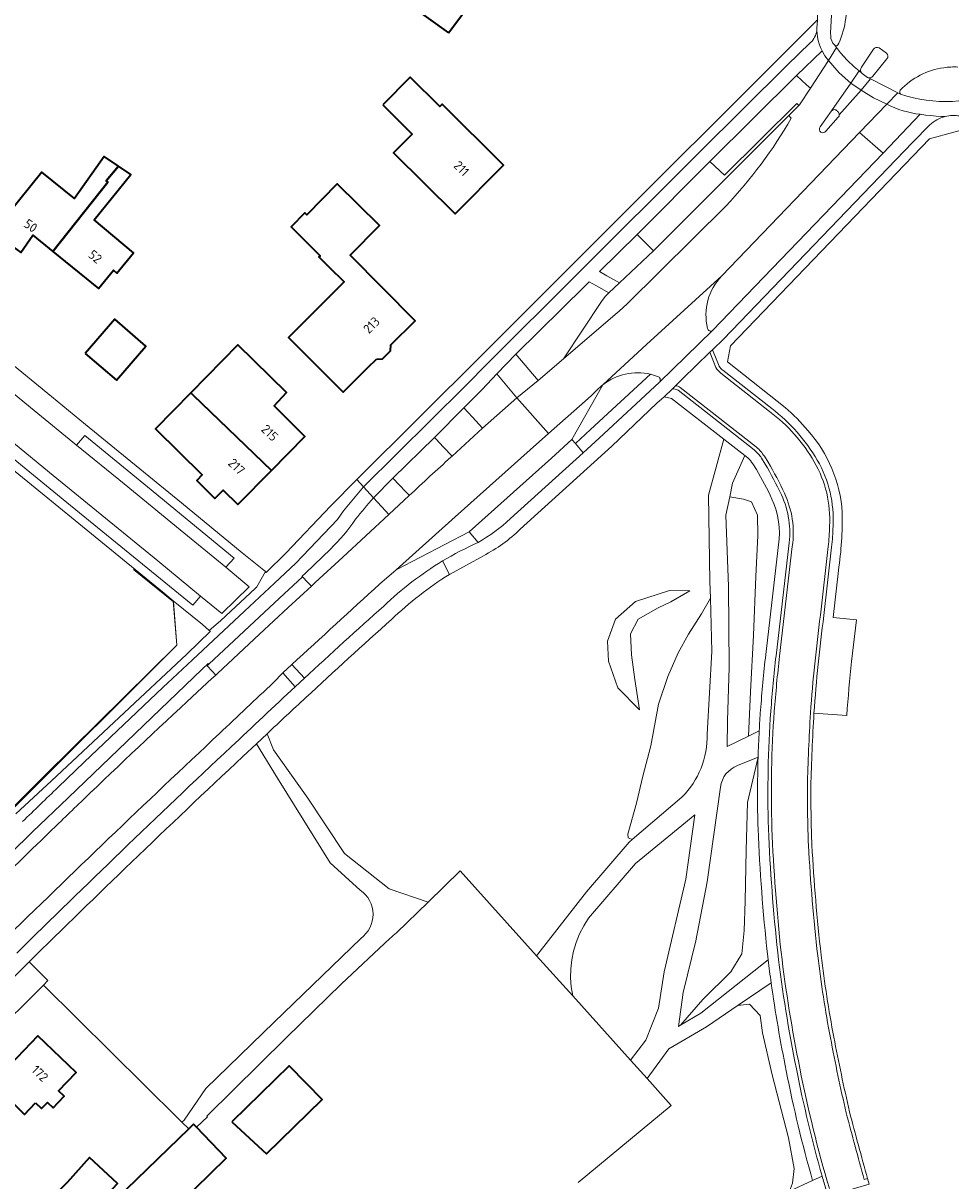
# Model space of a CAD drawing. Extents: x 152761 to 155748, y 459947 to 462743.
# Tile 39 of 256: x 153562 to 153697, y 461710 to 461878. Entities that reach past the tile are written whole.
import ezdxf
from ezdxf.enums import TextEntityAlignment as Align

# ---------------------------------------------------------------- set-up
doc = ezdxf.new("R2010")
doc.units = 0
doc.header["$LTSCALE"] = 0.75
for name, color, linetype, lineweight in [('B-RO-GR-BOS_LOOF-GV', 251, 'CONTINUOUS', 13), ('B-RO-GR-GROENVOORZIENING-GV', 251, 'CONTINUOUS', 18), ('B-RO-IE-TERREINAFSCHEIDING_KUNSTMATIG_HEKWERK-G', 251, 'IE-TERREINAFSCHEIDING-KUNSTMATIG', 18), ('B-RO-OG-BEBOUWING-GV', 6, 'CONTINUOUS', 35), ('B-RO-OG-BEBOUWING-T18', 1, 'CONTINUOUS', 18), ('B-RO-OG-TERREIN_CULTUURSCHEIDING-GV', 251, 'CONTINUOUS', 18), ('B-RO-VH-VERHARDING_ASFALT-GV', 251, 'CONTINUOUS', 18), ('B-RO-VH-VERHARDING_BETON-GV', 251, 'CONTINUOUS', 18), ('B-RO-VH-VERHARDING_BETONSTRAATSTEEN-GV', 251, 'CONTINUOUS', 18), ('B-RO-VH-VERHARDING_FUNDERING_ZAND-GV', 251, 'CONTINUOUS', 18), ('B-RO-VH-VERHARDING_STRAATBAKSTEEN-GV', 251, 'CONTINUOUS', 18), ('B-RO-VH-VERHARDING_TEGEL-GV', 251, 'CONTINUOUS', 18)]:
    doc.layers.add(name, color=color, linetype=linetype, lineweight=lineweight)
doc.styles.add('NLCS-ISO-M200-T18', font='NLCS-ISO.ttf', dxfattribs={"height": 0.36})
doc.linetypes.add('IE-TERREINAFSCHEIDING-KUNSTMATIG', pattern='A,4,[82,NLCS.SHX,S=0.75,R=90,X=0,Y=0],4,-2', length=10)

msp = doc.modelspace()

# ---------------------------------------------------------------- linework, layer by layer
at = {"layer": 'B-RO-GR-BOS_LOOF-GV', "flags": 128}
for points in [[(153597.698, 461774.756), (153598.642, 461772.403), (153603.623, 461765.437), (153608.912, 461757.422), (153615.396, 461752.285), (153621.005, 461750.369), (153625.644, 461754.899), (153636.712, 461742.587), (153636.897, 461742.823), (153643.943, 461751.829), (153650.092, 461759.041), (153650.547, 461759.429), (153650.453, 461759.464), (153649.954, 461759.649), (153649.907, 461760.19), (153651.193, 461764.712), (153652.1, 461768.61), (153653.262, 461773.013), (153654.38, 461779.033), (153655.697, 461783.04), (153657.223, 461786.452), (153658.713, 461789.161), (153660.584, 461792.138), (153661.87, 461794.401), (153661.799, 461796.785), (153661.597, 461809.324), (153663.828, 461817.405), (153656.264, 461823.317), (153655.167, 461823.554), (153654.115, 461822.639), (153647.588, 461816.41), (153634.358, 461804.383)], [(153667.268, 461814.715), (153666.843, 461815.048), (153665.088, 461811.05), (153664.673, 461809.089)], [(153668.522, 461813.036), (153667.993, 461813.868)], [(153664.673, 461809.089), (153666.652, 461808.736), (153667.838, 461808.329), (153668.701, 461806.429), (153668.726, 461803.484), (153668.43, 461797.511), (153668.126, 461789.044), (153667.657, 461780.823), (153667.376, 461774.409), (153668.935, 461775.175)], [(153669.882, 461786.212), (153671.738, 461802.122)], [(153629.011, 461800.542), (153624.111, 461797.839)], [(153661.87, 461794.401), (153660.584, 461792.138), (153658.713, 461789.161), (153657.223, 461786.452), (153655.697, 461783.04), (153654.38, 461779.033), (153653.262, 461773.013), (153652.1, 461768.61), (153651.193, 461764.712), (153649.907, 461760.19), (153649.954, 461759.649), (153650.453, 461759.464), (153650.547, 461759.429), (153657.759, 461765.582)], [(153661.402, 461774.699), (153662.101, 461786.683), (153661.87, 461794.401)], [(153611.187, 461752.095), (153606.809, 461756.043), (153599.193, 461768.309), (153596.159, 461773.313), (153594.171, 461771.444)], [(153663.319, 461767.025), (153661.419, 461753.315), (153659.765, 461744.737), (153657.922, 461737.291), (153657.26, 461732.358), (153657.546, 461732.525), (153660.78, 461736.25), (153664.806, 461740.267), (153666.409, 461742.868), (153666.758, 461746.229), (153666.923, 461750.498), (153667.051, 461757.874), (153667.241, 461764.8), (153668.774, 461771.336), (153665.777, 461770.152)], [(153668.774, 461771.336), (153667.241, 461764.8), (153667.051, 461757.874), (153666.923, 461750.498), (153666.758, 461746.229), (153666.409, 461742.868), (153664.806, 461740.267), (153660.78, 461736.25), (153657.546, 461732.525), (153660.498, 461734.253), (153669.549, 461741.445), (153670.231, 461741.987), (153670.123, 461742.873)], [(153585.38, 461718.477), (153585.696, 461718.798), (153588.819, 461723.367), (153598.725, 461732.975), (153611.248, 461745.113)], [(153563.254, 461741.712), (153565.963, 461738.99), (153565.323, 461738.353), (153584.822, 461719.029), (153585.38, 461718.477)], [(153670.666, 461738.685), (153665.893, 461735.418)], [(153673.739, 461709.649), (153673.975, 461711.776), (153673.176, 461716.225), (153670.797, 461725.326), (153669.396, 461731.403), (153669.092, 461733.946), (153667.54, 461735.573), (153666.223, 461735.419), (153665.893, 461735.418), (153661.304, 461732.278), (153655.853, 461729.094), (153652.707, 461724.795), (153656.202, 461720.908), (153642.745, 461709.737)], [(153665.893, 461735.418), (153666.223, 461735.419), (153667.54, 461735.573), (153669.092, 461733.946), (153669.396, 461731.403), (153670.797, 461725.326), (153673.176, 461716.225), (153673.975, 461711.776), (153673.739, 461709.649), (153673.323, 461708.477), (153676.668, 461710.028)]]:
    msp.add_lwpolyline(points, dxfattribs=at)
at = {"layer": 'B-RO-GR-BOS_LOOF-GV'}
for points in [[(153667.993, 461813.868, 0.0699482), (153667.268, 461814.715)], [(153670.782, 461808.741, 0.0251619), (153668.522, 461813.036)], [(153671.738, 461802.122, 0.1465671), (153670.782, 461808.741)], [(153634.358, 461804.383, -0.0722884), (153629.011, 461800.542)], [(153624.111, 461797.839, 0.0530074), (153615.725, 461791.3)], [(153615.725, 461791.3, 0.0056877), (153603.301, 461779.983)], [(153669.119, 461778.143, -0.0070595), (153669.882, 461786.212)], [(153603.301, 461779.983, 0.0009222), (153597.698, 461774.756)], [(153668.935, 461775.175, -0.0046989), (153669.119, 461778.143)], [(153657.759, 461765.582, 0.2051976), (153661.402, 461774.699)], [(153594.171, 461771.444, 0.0030629), (153578.097, 461756.162)], [(153665.777, 461770.152, 0.2705462), (153663.319, 461767.025)], [(153668.771, 461760.954, -0.0151223), (153668.774, 461771.336)], [(153670.123, 461742.873, -0.0165943), (153668.771, 461760.954)], [(153578.097, 461756.162, 0.0028334), (153563.254, 461741.712)], [(153611.248, 461745.113, 0.5206248), (153611.187, 461752.095)], [(153672.849, 461725.918, -0.0151171), (153670.666, 461738.685)], [(153676.668, 461710.028, -0.0211941), (153672.849, 461725.918)]]:
    msp.add_lwpolyline(points, format="xyb", dxfattribs=at)
at = {"layer": 'B-RO-GR-BOS_LOOF-GV', "flags": 128}
for points in [[(153664.673, 461809.089), (153664.102, 461806.391), (153664.499, 461796.071), (153664.588, 461784.379), (153664.346, 461776.602), (153664.304, 461772.898), (153667.376, 461774.409), (153667.657, 461780.823), (153668.126, 461789.044), (153668.43, 461797.511), (153668.726, 461803.484), (153668.701, 461806.429), (153667.838, 461808.329), (153666.652, 461808.736)], [(153654.333, 461792.977), (153651.425, 461791.352), (153650.284, 461789.242), (153650.471, 461786.159), (153650.912, 461782.625), (153651.613, 461778.194), (153648.468, 461781.418), (153647.108, 461785.251), (153646.978, 461788.184), (153648.126, 461791.335), (153651.023, 461793.909), (153655.933, 461795.513), (153658.891, 461795.443), (153656.134, 461793.841)], [(153654.333, 461792.977), (153656.134, 461793.841), (153658.891, 461795.443), (153655.933, 461795.513), (153651.023, 461793.909), (153648.126, 461791.335), (153646.978, 461788.184), (153647.108, 461785.251), (153648.468, 461781.418), (153651.613, 461778.194), (153650.912, 461782.625), (153650.471, 461786.159), (153650.284, 461789.242), (153651.425, 461791.352)], [(153641.941, 461736.772), (153650.295, 461727.479), (153652.508, 461730.34), (153654.374, 461735.005), (153655.168, 461740.261), (153658.313, 461753.692), (153659.642, 461763.019), (153651.046, 461755.932), (153644.228, 461748.022), (153643.532, 461746.912), (153642.939, 461745.743), (153642.453, 461744.526), (153642.077, 461743.271), (153641.816, 461741.987), (153641.671, 461740.684), (153641.644, 461739.374), (153641.734, 461738.067)], [(153554.785, 461733.314), (153557.544, 461730.584), (153565.323, 461738.353), (153565.963, 461738.99), (153563.254, 461741.712), (153563.003, 461741.465)]]:
    msp.add_lwpolyline(points, close=True, dxfattribs=at)
at = {"layer": 'B-RO-GR-GROENVOORZIENING-GV', "flags": 128}
for points in [[(153656.33, 461824.685), (153655.167, 461823.554), (153656.264, 461823.317), (153663.828, 461817.405), (153666.843, 461815.048), (153667.268, 461814.715)], [(153668.224, 461815.872), (153657.188, 461824.499)], [(153667.993, 461813.868), (153668.522, 461813.036)], [(153669.801, 461813.821), (153669.258, 461814.674)], [(153671.738, 461802.122), (153669.882, 461786.212)], [(153671.372, 461786.044), (153673.227, 461801.948)], [(153670.123, 461742.873), (153670.231, 461741.987)], [(153676.668, 461710.028), (153678.046, 461710.668)]]:
    msp.add_lwpolyline(points, dxfattribs=at)
at = {"layer": 'B-RO-GR-GROENVOORZIENING-GV'}
for points in [[(153657.188, 461824.499, 0.1934766), (153656.33, 461824.685)], [(153669.258, 461814.674, 0.0726494), (153668.224, 461815.872)], [(153667.268, 461814.715, -0.0699482), (153667.993, 461813.868)], [(153672.142, 461809.372, 0.0253565), (153669.801, 461813.821)], [(153668.522, 461813.036, -0.0251619), (153670.782, 461808.741)], [(153670.782, 461808.741, -0.1465671), (153671.738, 461802.122)], [(153673.227, 461801.948, 0.1461366), (153672.142, 461809.372)], [(153669.882, 461786.212, 0.0070595), (153669.119, 461778.143)], [(153670.614, 461778.03, -0.0069726), (153671.372, 461786.044)], [(153669.119, 461778.143, 0.0046989), (153668.935, 461775.175)], [(153670.27, 461761.007, -0.0251429), (153670.614, 461778.03)], [(153668.935, 461775.175, 0.0054715), (153668.774, 461771.336)], [(153668.774, 461771.336, 0.0151223), (153668.771, 461760.954)], [(153668.771, 461760.954, 0.0165943), (153670.123, 461742.873)], [(153671.614, 461743.043, -0.0165875), (153670.27, 461761.007)], [(153670.231, 461741.987, 0.0039483), (153670.666, 461738.685)], [(153674.32, 461726.211, -0.0201935), (153671.614, 461743.043)], [(153670.666, 461738.685, 0.0151171), (153672.849, 461725.918)], [(153672.849, 461725.918, 0.0211941), (153676.668, 461710.028)], [(153678.046, 461710.668, -0.0208356), (153674.32, 461726.211)]]:
    msp.add_lwpolyline(points, format="xyb", dxfattribs=at)
at = {"layer": 'B-RO-IE-TERREINAFSCHEIDING_KUNSTMATIG_HEKWERK-G', "flags": 128}
msp.add_lwpolyline([(153504.209, 461707.506), (153530.098, 461733.334), (153550.684, 461753.676), (153561.002, 461763.975), (153584.623, 461787.59), (153584.139, 461793.844), (153578.362, 461798.561)], dxfattribs=at)
at = {"layer": 'B-RO-OG-BEBOUWING-GV', "flags": 128}
for points in [[(153623.942, 461876.291), (153630.281, 461884.735), (153624.458, 461888.885), (153618.159, 461880.427)], [(153614.441, 461865.865), (153618.705, 461861.622), (153616.009, 461858.912), (153624.92, 461850.047), (153631.943, 461857.107), (153623.051, 461865.951), (153622.714, 461865.614), (153618.43, 461869.876)], [(153566.691, 461844.592), (153574.663, 461854.639), (153574.4, 461854.85), (153576.173, 461856.986), (153574.141, 461858.354), (153569.835, 461852.27), (153565.11, 461856.098), (153560.109, 461849.925), (153560.441, 461849.656), (153558.271, 461847.164), (153562.038, 461844.443), (153563.776, 461846.954)], [(153576.173, 461856.986), (153574.4, 461854.85), (153574.663, 461854.639), (153566.691, 461844.592), (153573.307, 461839.231), (153575.46, 461841.889), (153575.966, 461841.48), (153578.358, 461844.433), (153572.691, 461849.184), (153577.981, 461855.769)], [(153613.55, 461829.028), (153614.407, 461829.06), (153615.577, 461830.195), (153615.612, 461831.079), (153619.135, 461834.583), (153609.745, 461844.064), (153613.964, 461848.362), (153607.83, 461854.39), (153603.478, 461849.931), (153603.154, 461850.201), (153601.18, 461848.175), (153605.396, 461843.958), (153605.206, 461843.823), (153606.702, 461842.361), (153608.855, 461840.196), (153604.33, 461835.696), (153600.784, 461832.17), (153608.702, 461824.207), (153612.248, 461827.733)], [(153571.383, 461829.84), (153575.914, 461825.95), (153580.174, 461830.915), (153575.642, 461834.803)], [(153598.338, 461812.885), (153603.185, 461817.822), (153598.726, 461822.245), (153600.509, 461824.164), (153593.456, 461831.084), (153586.667, 461824.143), (153587.009, 461823.808)], [(153598.338, 461812.885), (153587.009, 461823.808), (153586.667, 461824.143), (153581.535, 461818.897), (153588.315, 461812.238), (153587.513, 461811.421), (153590.142, 461808.84), (153591.336, 461810.056), (153593.487, 461807.944)], [(153564.163, 461721.301), (153565.06, 461720.444), (153565.909, 461721.333), (153566.719, 461720.559), (153568.334, 461722.251), (153567.53, 461723.017), (153570.07, 461725.679), (153564.506, 461730.988), (153559.447, 461725.687), (153560.507, 461724.675), (153559.073, 461723.173), (153562.584, 461719.609)], [(153592.59, 461718.527), (153595.79, 461715.569), (153597.601, 461713.896), (153605.659, 461721.745), (153603.387, 461724.077), (153600.904, 461726.626)], [(153577.102, 461696.886), (153583.312, 461690.497), (153587.476, 461694.534), (153587.681, 461694.733), (153580.467, 461702.23), (153591.8, 461713.294), (153587.477, 461717.748), (153587.052, 461718.186), (153586.354, 461717.511), (153571.258, 461702.9), (153572.077, 461702.057), (153572.525, 461702.492), (153577.568, 461697.339)], [(153568.767, 461709.768), (153567.507, 461708.507), (153569.523, 461706.417), (153571.496, 461704.714), (153576.038, 461709.605), (153571.984, 461713.389)]]:
    msp.add_lwpolyline(points, close=True, dxfattribs=at)
at = {"layer": 'B-RO-OG-TERREIN_CULTUURSCHEIDING-GV', "flags": 128}
for points in [[(153680.266, 461895.863), (153679.92, 461889.018), (153679.585, 461882.404), (153679.279, 461876.251), (153679.285, 461875.854)], [(153679.837, 461874.525), (153679.87, 461874.492)], [(153680.339, 461874.553), (153680.468, 461874.787)], [(153662.195, 461833.166), (153686.86, 461858.851), (153683.451, 461861.841), (153663.513, 461841.075)], [(153646.311, 461825.296), (153641.798, 461817.38), (153642.33, 461816.798), (153644.518, 461818.803), (153653.181, 461826.821)], [(153624.305, 461814.802), (153624.469, 461814.954), (153623.241, 461816.284), (153623.017, 461816.527), (153622.911, 461816.632), (153621.92, 461817.667), (153615.919, 461811.751)], [(153615.919, 461811.751), (153617.776, 461809.786), (153618.2, 461809.352), (153618.291, 461809.259)], [(153615.327, 461806.5), (153614.832, 461807.044), (153613.092, 461808.936)], [(153606.865, 461801.51), (153603.294, 461798.042), (153602.746, 461797.534), (153602.807, 461797.471), (153603.585, 461796.674), (153604.11, 461796.135), (153604.674, 461796.663), (153608.675, 461800.324), (153615.327, 461806.5)], [(153628.232, 461802.456), (153626.93, 461804.002), (153616.365, 461798.486), (153613.994, 461796.417)], [(153566.499, 461767.949), (153586.094, 461786.281), (153589.5, 461789.589), (153589.332, 461789.73), (153588.34, 461790.56), (153584.125, 461794.014), (153584.623, 461787.59), (153565.642, 461768.819), (153545.088, 461748.22), (153527.58, 461730.832), (153499.207, 461702.54), (153499.331, 461702.401)], [(153586.111, 461779.407), (153589.726, 461782.763), (153590.259, 461783.244), (153589.775, 461783.835), (153589.019, 461784.591), (153589.28, 461784.835), (153589.19, 461784.93), (153588.307, 461784.108), (153568.917, 461765.49), (153563.747, 461760.526)], [(153601.787, 461781.562), (153599.961, 461783.569), (153598.634, 461782.165)], [(153601.275, 461784.787), (153603.104, 461782.789)], [(153561.355, 461763.136), (153566.499, 461767.949)]]:
    msp.add_lwpolyline(points, dxfattribs=at)
at = {"layer": 'B-RO-OG-TERREIN_CULTUURSCHEIDING-GV'}
for points in [[(153680.468, 461874.787, 0.1390376), (153681.453, 461882.116)], [(153679.285, 461875.854, 0.2046718), (153679.837, 461874.525)], [(153679.87, 461874.492, 0.4329992), (153680.339, 461874.553)], [(153695.644, 461871.232, 0.1695965), (153689.357, 461867.986)], [(153697.682, 461871.326, 0.0480746), (153695.644, 461871.232)], [(153689.357, 461867.986, 0.3496045), (153689.404, 461867.394)], [(153689.404, 461867.394, 0.1879224), (153704.256, 461868.083)], [(153663.513, 461841.075, 0.2531544), (153661.451, 461833.467)], [(153661.451, 461833.467, 0.5680197), (153662.195, 461833.166)], [(153653.181, 461826.821, 0.2283755), (153646.311, 461825.296)], [(153618.291, 461809.259, -0.0061438), (153624.305, 461814.802)], [(153613.092, 461808.936, 0.015585), (153610.516, 461805.811)], [(153610.516, 461805.811, -0.0480461), (153606.865, 461801.51)], [(153623.083, 461799.782, -0.0241303), (153628.232, 461802.456)], [(153614.591, 461793.255, -0.0524006), (153623.083, 461799.782)], [(153613.994, 461796.417, 0.0004527), (153601.275, 461784.787)], [(153603.104, 461782.789, -0.0048741), (153614.591, 461793.255)], [(153598.634, 461782.165, 0.003756), (153590.834, 461774.794)], [(153592.48, 461772.833, -0.0032125), (153601.787, 461781.562)], [(153570.12, 461764.269, -0.0041436), (153586.111, 461779.407)], [(153590.834, 461774.794, 0.0028738), (153574.76, 461759.554)], [(153576.577, 461757.708, -0.0031597), (153592.48, 461772.833)], [(153564.996, 461759.31, -0.0012906), (153570.12, 461764.269)], [(153563.747, 461760.526, 0.0031189), (153543.394, 461740.483)], [(153544.621, 461739.219, -0.0019274), (153564.996, 461759.31)], [(153574.76, 461759.554, 0.0028428), (153559.222, 461744.479)], [(153561.467, 461742.977, -0.0030503), (153576.577, 461757.708)]]:
    msp.add_lwpolyline(points, format="xyb", dxfattribs=at)
at = {"layer": 'B-RO-OG-TERREIN_CULTUURSCHEIDING-GV', "flags": 128}
for points in [[(153676.368, 461868.269), (153675.792, 461868.771), (153674.329, 461870.098), (153661.808, 461857.658), (153663.891, 461855.653), (153674.378, 461866.065), (153674.67, 461865.759), (153674.76, 461865.854)], [(153645.809, 461841.691), (153646.871, 461841.087), (153648.698, 461840.049), (153653.655, 461844.716), (153651.255, 461847.064)], [(153531.639, 461840.943), (153530.331, 461842.016), (153529.19, 461840.572), (153540.833, 461831.067), (153569.247, 461807.829), (153586.93, 461793.359), (153588.067, 461794.702), (153581.879, 461799.791), (153566.75, 461812.174), (153551.68, 461824.512)], [(153633.714, 461829.758), (153636.919, 461825.931), (153640.609, 461829.078), (153646.122, 461837.348), (153646.627, 461838.105), (153647.172, 461838.616), (153645.404, 461839.621), (153644.33, 461840.231), (153643.726, 461839.636)], [(153633.858, 461823.412), (153630.975, 461826.875), (153628.836, 461824.606), (153626.2, 461821.961), (153627.415, 461820.631), (153628.898, 461819.012)], [(153628.898, 461819.012), (153627.415, 461820.631), (153626.2, 461821.961), (153621.92, 461817.667), (153622.911, 461816.632), (153623.017, 461816.527), (153623.241, 461816.284), (153624.469, 461814.954)], [(153570.134, 461816.574), (153577, 461810.971), (153585.131, 461804.294), (153591.729, 461798.862), (153592.924, 461800.174), (153580.372, 461810.518), (153571.329, 461817.938)]]:
    msp.add_lwpolyline(points, close=True, dxfattribs=at)
at = {"layer": 'B-RO-VH-VERHARDING_ASFALT-GV'}
for points in [[(153681.453, 461882.116, -0.1390376), (153680.468, 461874.787)], [(153676.362, 461874.875, 0.1726721), (153677.262, 461876.588)], [(153677.262, 461876.588, 0.0330439), (153677.291, 461876.921)], [(153680.339, 461874.553, -0.4329992), (153679.87, 461874.492)], [(153685.459, 461873.905, -0.3481238), (153686.286, 461874.093)], [(153687.361, 461873.336, -0.3946939), (153687.433, 461872.5)], [(153683.788, 461870.461, -0.3737968), (153683.728, 461871.317)], [(153689.357, 461867.986, -0.1695965), (153695.644, 461871.232)], [(153695.644, 461871.232, -0.0480746), (153697.682, 461871.326)], [(153685.375, 461870.012, -0.347117), (153684.612, 461869.823)], [(153689.404, 461867.394, -0.3496045), (153689.357, 461867.986)], [(153680.521, 461864.401, -0.2534195), (153680.383, 461864.087)], [(153673.564, 461863.905, -0.0595696), (153664.099, 461851.195)], [(153677.862, 461861.891, -0.373834), (153677.736, 461862.656)], [(153678.591, 461862.047, -0.4059399), (153677.862, 461861.891)], [(153661.451, 461833.467, -0.2531544), (153663.513, 461841.075)], [(153662.195, 461833.166, -0.5680197), (153661.451, 461833.467)], [(153663.382, 461826.995, -0.1172714), (153662.673, 461827.804)], [(153646.311, 461825.296, -0.2283755), (153653.181, 461826.821)], [(153653.181, 461826.821, -0.0383358), (153654.353, 461826.45)], [(153654.353, 461826.45, -0.5103694), (153654.491, 461825.686)], [(153645.733, 461824.799, -0.0231942), (153646.311, 461825.296)], [(153656.814, 461825.156, -0.1943862), (153657.488, 461824.899)], [(153676.908, 461814.132, 0.0988808), (153670.447, 461821.445)], [(153668.542, 461816.258, -0.0733186), (153669.68, 461814.942)], [(153624.305, 461814.802, 0.0061438), (153618.291, 461809.259)], [(153670.227, 461814.083, -0.025158), (153672.596, 461809.583)], [(153679.118, 461804.805, 0.1475037), (153676.908, 461814.132)], [(153611.669, 461810.508, 0.0275693), (153607.885, 461805.802)], [(153607.885, 461805.802, -0.0275693), (153611.669, 461810.508)], [(153610.516, 461805.811, -0.015585), (153613.092, 461808.936)], [(153672.596, 461809.583, -0.1456014), (153673.724, 461801.89)], [(153606.865, 461801.51, 0.0480461), (153610.516, 461805.811)], [(153678.923, 461801.855, 0.0213523), (153679.118, 461804.805)], [(153623.083, 461799.782, 0.0524006), (153614.591, 461793.255)], [(153615.725, 461791.3, -0.0530074), (153624.111, 461797.839)], [(153601.275, 461784.787, -0.0004527), (153613.994, 461796.417)], [(153614.591, 461793.255, 0.0048741), (153603.104, 461782.789)], [(153676.359, 461777.772, -0.0144946), (153677.79, 461791.917)], [(153603.301, 461779.983, -0.0056877), (153615.725, 461791.3)], [(153671.869, 461785.988, 0.0069883), (153671.113, 461777.992)], [(153590.834, 461774.794, -0.003756), (153598.634, 461782.165)], [(153601.787, 461781.562, 0.0032125), (153592.48, 461772.833)], [(153586.111, 461779.407, 0.0041436), (153570.12, 461764.269)], [(153597.698, 461774.756, -0.0009222), (153603.301, 461779.983)], [(153671.113, 461777.992, 0.0251669), (153670.77, 461761.025)], [(153675.911, 461767.069, -0.0080328), (153676.359, 461777.772)], [(153574.76, 461759.554, -0.0028738), (153590.834, 461774.794)], [(153592.48, 461772.833, 0.0031597), (153576.577, 461757.708)], [(153578.097, 461756.162, -0.0030629), (153594.171, 461771.444)], [(153567.437, 461766.995, 0.0010897), (153562.3, 461762.025)], [(153562.3, 461762.025, -0.0010897), (153567.437, 461766.995)], [(153676.062, 461758.599, -0.0100322), (153675.911, 461767.069)], [(153570.12, 461764.269, 0.0012906), (153564.996, 461759.31)], [(153543.394, 461740.483, -0.0031189), (153563.747, 461760.526)], [(153670.77, 461761.025, 0.0165169), (153672.11, 461743.1)], [(153564.996, 461759.31, 0.0019274), (153544.621, 461739.219)], [(153559.222, 461744.479, -0.0028428), (153574.76, 461759.554)], [(153677.404, 461742.599, -0.0142442), (153676.062, 461758.599)], [(153576.577, 461757.708, 0.0030503), (153561.467, 461742.977)], [(153563.254, 461741.712, -0.0028334), (153578.097, 461756.162)], [(153672.11, 461743.1, 0.0201359), (153674.81, 461726.309)], [(153679.251, 461730.685, -0.0168562), (153677.404, 461742.599)], [(153681.523, 461719.858, -0.0095903), (153679.251, 461730.685)], [(153674.81, 461726.309, 0.0234945), (153679.092, 461708.854)], [(153684.136, 461710.168, -0.0033823), (153681.523, 461719.858)]]:
    msp.add_lwpolyline(points, format="xyb", dxfattribs=at)
at = {"layer": 'B-RO-VH-VERHARDING_ASFALT-GV', "flags": 128}
for points in [[(153677.291, 461876.921), (153677.354, 461878.136), (153677.354, 461878.143), (153641.236, 461842.026), (153628.851, 461829.641), (153610.713, 461811.579), (153611.669, 461810.508), (153626.261, 461825.017), (153629.859, 461828.641), (153642.282, 461841.021)], [(153642.282, 461841.021), (153660.258, 461858.936), (153672.947, 461871.546), (153676.362, 461874.875)], [(153679.87, 461874.492), (153680.106, 461874.178), (153680.697, 461873.391), (153681.646, 461872.331), (153682.677, 461871.351), (153683.384, 461870.785), (153683.788, 461870.461)], [(153680.468, 461874.787), (153680.339, 461874.553)], [(153686.286, 461874.093), (153687.361, 461873.336)], [(153683.728, 461871.317), (153685.459, 461873.905)], [(153687.433, 461872.5), (153685.375, 461870.012)], [(153677.736, 461862.656), (153679.409, 461864.971), (153682.221, 461868.986), (153680.525, 461870.5), (153678.986, 461872.292), (153676.368, 461868.269), (153674.76, 461865.854), (153674.67, 461865.759), (153673.241, 461864.302), (153673.564, 461863.905)], [(153684.612, 461869.823), (153685.036, 461869.608), (153688.992, 461867.603), (153689.404, 461867.394)], [(153646.311, 461825.296), (153652.635, 461831.117), (153663.513, 461841.075), (153683.451, 461861.841), (153687.421, 461865.951), (153685.485, 461866.846), (153683.683, 461867.999), (153680.521, 461864.401)], [(153680.383, 461864.087), (153678.591, 461862.047)], [(153664.099, 461851.195), (153649.844, 461837.024), (153648.688, 461835.97), (153648.093, 461835.462), (153640.609, 461829.078), (153636.919, 461825.931), (153633.858, 461823.412), (153638.437, 461818.232), (153643.766, 461822.943), (153644.655, 461823.724), (153645.733, 461824.799)], [(153663.513, 461841.075), (153652.635, 461831.117), (153646.311, 461825.296)], [(153654.491, 461825.686), (153656.387, 461827.527), (153662.195, 461833.166)], [(153561.01, 461824.052), (153564.003, 461821.583), (153570.134, 461816.574), (153571.329, 461817.938), (153580.372, 461810.518), (153592.924, 461800.174), (153591.729, 461798.862), (153595.121, 461796.055), (153591.138, 461792.177), (153588.067, 461794.702), (153586.93, 461793.359), (153569.247, 461807.829), (153540.833, 461831.067)], [(153544.919, 461826.038), (153563.622, 461810.788), (153582.547, 461795.308), (153584.125, 461794.014), (153588.34, 461790.56), (153589.332, 461789.73), (153590.955, 461791.117), (153591.712, 461791.822), (153595.982, 461795.794), (153596.219, 461796.014), (153597.45, 461798.229), (153594.116, 461800.972), (153585.322, 461808.195), (153571.416, 461819.561), (153566.516, 461823.58), (153559.778, 461829.101)], [(153662.673, 461827.804), (153661.794, 461830.001), (153657.831, 461826.146), (153656.814, 461825.156)], [(153670.447, 461821.445), (153663.382, 461826.995)], [(153657.488, 461824.899), (153668.542, 461816.258)], [(153613.994, 461796.417), (153616.365, 461798.486), (153624.944, 461806.171), (153635.76, 461815.866), (153638.437, 461818.232), (153633.858, 461823.412), (153628.898, 461819.012), (153624.469, 461814.954), (153624.305, 461814.802)], [(153669.68, 461814.942), (153670.227, 461814.083)], [(153611.669, 461810.508), (153610.713, 461811.579), (153606.928, 461807.757), (153600.409, 461800.918), (153597.572, 461798.129), (153597.45, 461798.229), (153596.219, 461796.014), (153595.982, 461795.794), (153591.712, 461791.822), (153590.955, 461791.117), (153589.332, 461789.73)], [(153613.092, 461808.936), (153611.669, 461810.508)], [(153618.291, 461809.259), (153615.327, 461806.5), (153608.675, 461800.324), (153604.674, 461796.663), (153604.11, 461796.135), (153600.763, 461793.046), (153596.583, 461789.187), (153590.542, 461783.499), (153590.259, 461783.244), (153589.726, 461782.763), (153586.111, 461779.407)], [(153607.885, 461805.802), (153601.871, 461799.463), (153598.759, 461796.553), (153594.437, 461792.512), (153586.906, 461785.438), (153583.273, 461782.059), (153582.671, 461781.494), (153578.846, 461777.887), (153575.032, 461774.268), (153571.229, 461770.637), (153567.437, 461766.995)], [(153567.437, 461766.995), (153571.229, 461770.637), (153575.032, 461774.268), (153578.846, 461777.887), (153582.671, 461781.494), (153583.273, 461782.059), (153586.906, 461785.438), (153594.437, 461792.512), (153598.759, 461796.553), (153601.871, 461799.463), (153607.885, 461805.802)], [(153563.747, 461760.526), (153568.917, 461765.49), (153588.307, 461784.108), (153589.19, 461784.93), (153589.28, 461784.835), (153599.513, 461794.394), (153602.807, 461797.471), (153602.746, 461797.534), (153603.294, 461798.042), (153606.865, 461801.51)], [(153673.724, 461801.89), (153671.869, 461785.988)], [(153677.79, 461791.917), (153678.923, 461801.855)], [(153624.111, 461797.839), (153623.083, 461799.782)], [(153589.332, 461789.73), (153589.5, 461789.589), (153586.094, 461786.281), (153566.499, 461767.949), (153561.355, 461763.136)], [(153598.634, 461782.165), (153599.961, 461783.569), (153601.275, 461784.787)], [(153603.104, 461782.789), (153601.787, 461781.562)], [(153594.171, 461771.444), (153596.159, 461773.313), (153597.698, 461774.756)], [(153548.699, 461727.225), (153550.475, 461729.03), (153554.136, 461732.663), (153554.785, 461733.314), (153563.003, 461741.465), (153563.254, 461741.712)], [(153678.894, 461707.752), (153684.848, 461709.504), (153684.618, 461710.301), (153684.136, 461710.168)]]:
    msp.add_lwpolyline(points, dxfattribs=at)
for points in [[(153554.254, 461829.601), (153553.37, 461830.328), (153548.991, 461833.913), (153545.168, 461837.04), (153541.537, 461840.031), (153535.149, 461845.23), (153531.639, 461840.943), (153551.68, 461824.512), (153566.75, 461812.174), (153581.879, 461799.791), (153588.067, 461794.702), (153591.138, 461792.177), (153595.121, 461796.055), (153591.729, 461798.862), (153585.131, 461804.294), (153577, 461810.971), (153570.134, 461816.574), (153564.003, 461821.583), (153561.01, 461824.052)], [(153636.919, 461825.931), (153633.714, 461829.758), (153630.975, 461826.875), (153633.858, 461823.412)], [(153615.327, 461806.5), (153618.291, 461809.259), (153618.2, 461809.352), (153617.776, 461809.786), (153615.919, 461811.751), (153613.092, 461808.936), (153614.832, 461807.044)]]:
    msp.add_lwpolyline(points, close=True, dxfattribs=at)
at = {"layer": 'B-RO-VH-VERHARDING_BETON-GV', "flags": 128}
for points in [[(153673.564, 461863.905), (153673.241, 461864.302), (153653.655, 461844.716)], [(153653.655, 461844.716), (153648.698, 461840.049), (153647.172, 461838.616), (153646.627, 461838.105), (153646.122, 461837.348), (153640.609, 461829.078), (153648.093, 461835.462), (153648.688, 461835.97), (153649.844, 461837.024), (153664.099, 461851.195)], [(153616.365, 461798.486), (153626.93, 461804.002), (153638.852, 461814.675), (153641.798, 461817.38), (153646.311, 461825.296)], [(153645.733, 461824.799), (153644.655, 461823.724), (153643.766, 461822.943), (153638.437, 461818.232), (153635.76, 461815.866), (153624.944, 461806.171), (153616.365, 461798.486)]]:
    msp.add_lwpolyline(points, dxfattribs=at)
at = {"layer": 'B-RO-VH-VERHARDING_BETON-GV'}
for points in [[(153664.099, 461851.195, 0.0595696), (153673.564, 461863.905)], [(153646.311, 461825.296, 0.0231942), (153645.733, 461824.799)]]:
    msp.add_lwpolyline(points, format="xyb", dxfattribs=at)
at = {"layer": 'B-RO-VH-VERHARDING_BETONSTRAATSTEEN-GV', "flags": 128}
for points in [[(153604.11, 461796.135), (153603.585, 461796.674), (153602.807, 461797.471), (153599.513, 461794.394), (153589.28, 461784.835), (153589.019, 461784.591), (153589.775, 461783.835), (153590.259, 461783.244), (153590.542, 461783.499), (153596.583, 461789.187), (153600.763, 461793.046)], [(153603.104, 461782.789), (153601.275, 461784.787), (153599.961, 461783.569), (153601.787, 461781.562)]]:
    msp.add_lwpolyline(points, close=True, dxfattribs=at)
msp.add_lwpolyline([(153678.046, 461710.668), (153676.668, 461710.028), (153673.323, 461708.477), (153671.094, 461707.443), (153671.352, 461706.732), (153673.077, 461701.965), (153673.337, 461701.245), (153675.533, 461702.033), (153678.653, 461703.153), (153680.103, 461703.674)], dxfattribs=at)
at = {"layer": 'B-RO-VH-VERHARDING_BETONSTRAATSTEEN-GV'}
msp.add_lwpolyline([(153678.613, 461708.712, -0.0026315), (153678.046, 461710.668)], format="xyb", dxfattribs=at)
at = {"layer": 'B-RO-VH-VERHARDING_FUNDERING_ZAND-GV', "flags": 128}
for points in [[(153668.935, 461775.175), (153667.376, 461774.409), (153664.304, 461772.898), (153664.346, 461776.602), (153664.588, 461784.379), (153664.499, 461796.071), (153664.102, 461806.391), (153664.673, 461809.089), (153665.088, 461811.05), (153666.843, 461815.048), (153663.828, 461817.405), (153661.597, 461809.324), (153661.799, 461796.785), (153661.87, 461794.401), (153662.101, 461786.683), (153661.402, 461774.699)], [(153616.443, 461745.913), (153621.005, 461750.369), (153615.396, 461752.285), (153608.912, 461757.422), (153603.623, 461765.437), (153598.642, 461772.403), (153597.698, 461774.756), (153596.159, 461773.313), (153599.193, 461768.309), (153606.809, 461756.043), (153611.187, 461752.095)], [(153665.777, 461770.152), (153668.774, 461771.336)], [(153670.231, 461741.987), (153669.549, 461741.445), (153660.498, 461734.253), (153657.546, 461732.525), (153657.26, 461732.358), (153657.922, 461737.291), (153659.765, 461744.737), (153661.419, 461753.315), (153663.319, 461767.025)], [(153657.759, 461765.582), (153650.547, 461759.429), (153650.092, 461759.041), (153643.943, 461751.829), (153636.897, 461742.823), (153636.712, 461742.587)], [(153636.712, 461742.587), (153641.941, 461736.772), (153641.734, 461738.067), (153641.644, 461739.374), (153641.671, 461740.684), (153641.816, 461741.987), (153642.077, 461743.271), (153642.453, 461744.526), (153642.939, 461745.743), (153643.532, 461746.912), (153644.228, 461748.022), (153651.046, 461755.932), (153659.642, 461763.019), (153658.313, 461753.692), (153655.168, 461740.261), (153654.374, 461735.005), (153652.508, 461730.34), (153650.295, 461727.479), (153652.707, 461724.795), (153655.853, 461729.094), (153661.304, 461732.278), (153665.893, 461735.418), (153670.666, 461738.685)], [(153611.248, 461745.113), (153598.725, 461732.975), (153588.819, 461723.367), (153585.696, 461718.798), (153585.38, 461718.477), (153586.354, 461717.511), (153587.052, 461718.186), (153587.477, 461717.748), (153589.055, 461719.281), (153588.992, 461719.346), (153600.454, 461730.711), (153608.484, 461738.506), (153615.475, 461745.086)]]:
    msp.add_lwpolyline(points, dxfattribs=at)
at = {"layer": 'B-RO-VH-VERHARDING_FUNDERING_ZAND-GV'}
for points in [[(153668.774, 461771.336, -0.0054715), (153668.935, 461775.175)], [(153661.402, 461774.699, -0.2051976), (153657.759, 461765.582)], [(153663.319, 461767.025, -0.2705462), (153665.777, 461770.152)], [(153611.187, 461752.095, -0.5206248), (153611.248, 461745.113)], [(153615.475, 461745.086, -0.0406366), (153616.443, 461745.913)], [(153670.666, 461738.685, -0.0039483), (153670.231, 461741.987)]]:
    msp.add_lwpolyline(points, format="xyb", dxfattribs=at)
at = {"layer": 'B-RO-VH-VERHARDING_STRAATBAKSTEEN-GV'}
for points in [[(153686.286, 461874.093, 0.3481238), (153685.459, 461873.905)], [(153687.433, 461872.5, 0.3946939), (153687.361, 461873.336)], [(153683.728, 461871.317, 0.3737968), (153683.788, 461870.461)], [(153684.612, 461869.823, 0.347117), (153685.375, 461870.012)], [(153680.218, 461864.964, 0.4758927), (153679.409, 461864.971)], [(153680.521, 461864.401, 0.2958059), (153680.279, 461864.875)], [(153680.383, 461864.087, 0.2534195), (153680.521, 461864.401)], [(153677.736, 461862.656, 0.373834), (153677.862, 461861.891)], [(153677.862, 461861.891, 0.4059399), (153678.591, 461862.047)], [(153662.673, 461827.804, 0.1172714), (153663.382, 461826.995)], [(153663.681, 461827.396, -0.1158602), (153663.127, 461828.016)], [(153656.33, 461824.685, -0.1934766), (153657.188, 461824.499)], [(153657.488, 461824.899, 0.1943862), (153656.814, 461825.156)], [(153670.447, 461821.445, -0.0988808), (153676.908, 461814.132)], [(153677.341, 461814.383, 0.0988782), (153670.752, 461821.841)], [(153668.224, 461815.872, -0.0726494), (153669.258, 461814.674)], [(153669.68, 461814.942, 0.0733186), (153668.542, 461816.258)], [(153669.801, 461813.821, -0.0253565), (153672.142, 461809.372)], [(153672.596, 461809.583, 0.025158), (153670.227, 461814.083)], [(153676.908, 461814.132, -0.1475037), (153679.118, 461804.805)], [(153679.618, 461804.784, 0.1473959), (153677.341, 461814.383)], [(153672.142, 461809.372, -0.1461366), (153673.227, 461801.948)], [(153673.724, 461801.89, 0.1456014), (153672.596, 461809.583)], [(153679.118, 461804.805, -0.0213523), (153678.923, 461801.855)], [(153679.42, 461801.8, 0.0214423), (153679.618, 461804.784)], [(153677.79, 461791.917, 0.0144946), (153676.359, 461777.772)], [(153676.858, 461777.739, -0.0144532), (153678.286, 461791.856)], [(153671.372, 461786.044, 0.0069726), (153670.614, 461778.03)], [(153671.113, 461777.992, -0.0069883), (153671.869, 461785.988)], [(153670.614, 461778.03, 0.0251429), (153670.27, 461761.007)], [(153670.77, 461761.025, -0.0251669), (153671.113, 461777.992)], [(153676.359, 461777.772, 0.0080328), (153675.911, 461767.069)], [(153676.411, 461767.062, -0.0081537), (153676.858, 461777.739)], [(153675.911, 461767.069, 0.0100322), (153676.062, 461758.599)], [(153676.561, 461758.627, -0.0101945), (153676.411, 461767.062)], [(153670.27, 461761.007, 0.0165875), (153671.614, 461743.043)], [(153672.11, 461743.1, -0.0165169), (153670.77, 461761.025)], [(153676.062, 461758.599, 0.0142442), (153677.404, 461742.599)], [(153677.901, 461742.657, -0.0142709), (153676.561, 461758.627)], [(153671.614, 461743.043, 0.0201935), (153674.32, 461726.211)], [(153674.81, 461726.309, -0.0201359), (153672.11, 461743.1)], [(153677.404, 461742.599, 0.0168562), (153679.251, 461730.685)], [(153679.742, 461730.779, -0.0167684), (153677.901, 461742.657)], [(153679.251, 461730.685, 0.0095903), (153681.523, 461719.858)], [(153682.009, 461719.978, -0.0095619), (153679.742, 461730.779)], [(153674.32, 461726.211, 0.0208356), (153678.046, 461710.668)], [(153679.092, 461708.854, -0.0234945), (153674.81, 461726.309)], [(153681.523, 461719.858, 0.0033823), (153684.136, 461710.168)], [(153684.618, 461710.301, -0.0034128), (153682.009, 461719.978)], [(153678.046, 461710.668, 0.0026315), (153678.613, 461708.712)]]:
    msp.add_lwpolyline(points, format="xyb", dxfattribs=at)
at = {"layer": 'B-RO-VH-VERHARDING_STRAATBAKSTEEN-GV', "flags": 128}
for points in [[(153687.361, 461873.336), (153686.286, 461874.093)], [(153685.459, 461873.905), (153683.728, 461871.317)], [(153685.375, 461870.012), (153687.433, 461872.5)], [(153683.788, 461870.461), (153683.862, 461870.397), (153684.612, 461869.823)], [(153679.409, 461864.971), (153677.736, 461862.656)], [(153678.591, 461862.047), (153680.383, 461864.087)], [(153680.279, 461864.875), (153680.218, 461864.964)], [(153663.127, 461828.016), (153662.181, 461830.378), (153661.794, 461830.001), (153662.673, 461827.804)], [(153670.752, 461821.841), (153663.681, 461827.396)], [(153663.382, 461826.995), (153670.447, 461821.445)], [(153656.814, 461825.156), (153656.33, 461824.685)], [(153657.188, 461824.499), (153668.224, 461815.872)], [(153668.542, 461816.258), (153657.488, 461824.899)], [(153669.258, 461814.674), (153669.801, 461813.821)], [(153670.227, 461814.083), (153669.68, 461814.942)], [(153673.227, 461801.948), (153671.372, 461786.044)], [(153671.869, 461785.988), (153673.724, 461801.89)], [(153678.923, 461801.855), (153677.79, 461791.917)], [(153678.286, 461791.856), (153679.42, 461801.8)], [(153684.136, 461710.168), (153684.618, 461710.301)]]:
    msp.add_lwpolyline(points, dxfattribs=at)
at = {"layer": 'B-RO-VH-VERHARDING_TEGEL-GV', "flags": 128}
for points in [[(153679.285, 461875.854), (153679.279, 461876.251), (153679.585, 461882.404), (153679.92, 461889.018), (153680.266, 461895.863)], [(153678.093, 461893.693), (153677.999, 461891.877), (153677.957, 461891.057), (153677.533, 461881.978), (153677.471, 461880.652), (153677.397, 461879.061), (153677.354, 461878.143), (153677.354, 461878.136), (153677.291, 461876.921)], [(153651.255, 461847.064), (153661.808, 461857.658), (153674.329, 461870.098), (153678.031, 461873.696), (153677.814, 461874.174), (153677.633, 461874.667), (153677.488, 461875.171), (153677.382, 461875.685), (153677.313, 461876.206), (153677.262, 461876.588)], [(153677.262, 461876.588), (153677.313, 461876.206), (153677.382, 461875.685), (153677.488, 461875.171), (153677.633, 461874.667), (153677.814, 461874.174), (153678.031, 461873.696)], [(153676.362, 461874.875), (153672.947, 461871.546), (153660.258, 461858.936), (153642.282, 461841.021), (153629.859, 461828.641), (153626.261, 461825.017), (153611.669, 461810.508), (153613.092, 461808.936), (153615.919, 461811.751), (153621.92, 461817.667), (153626.2, 461821.961), (153628.836, 461824.606), (153630.975, 461826.875), (153633.714, 461829.758), (153643.726, 461839.636), (153644.33, 461840.231), (153645.404, 461839.621), (153647.172, 461838.616), (153648.698, 461840.049), (153646.871, 461841.087), (153645.809, 461841.691), (153651.255, 461847.064)], [(153678.031, 461873.696), (153678.453, 461872.956), (153678.986, 461872.292), (153680.106, 461874.178), (153679.87, 461874.492), (153679.837, 461874.525)], [(153683.683, 461867.999), (153682.221, 461868.986), (153679.409, 461864.971)], [(153680.521, 461864.401), (153683.683, 461867.999)], [(153689.404, 461867.394), (153688.992, 461867.603), (153687.421, 461865.951)], [(153687.421, 461865.951), (153683.451, 461861.841), (153686.86, 461858.851), (153692.251, 461864.481)], [(153695.851, 461864.171), (153695.327, 461864.183), (153694.555, 461864.223), (153693.785, 461864.286), (153693.016, 461864.372), (153692.251, 461864.481), (153686.86, 461858.851), (153662.195, 461833.166), (153656.387, 461827.527), (153654.491, 461825.686), (153645.784, 461817.586), (153643.461, 461815.459)], [(153672.687, 461822.005), (153664.335, 461828.628), (153664.792, 461830.92), (153693.576, 461860.95), (153704.176, 461863.832), (153704.328, 461863.874), (153702.477, 461865.143), (153697.959, 461864.237)], [(153680.218, 461864.964), (153680.279, 461864.875)], [(153692.251, 461864.481), (153693.016, 461864.372), (153693.785, 461864.286), (153694.555, 461864.223), (153695.327, 461864.183), (153695.851, 461864.171)], [(153634.358, 461804.383), (153647.588, 461816.41), (153654.115, 461822.639), (153655.167, 461823.554), (153656.33, 461824.685), (153656.814, 461825.156), (153657.831, 461826.146), (153661.794, 461830.001), (153662.181, 461830.378), (153663.762, 461831.916), (153691.121, 461860.374), (153693.642, 461862.936)], [(153693.642, 461862.936), (153691.121, 461860.374)], [(153691.121, 461860.374), (153663.762, 461831.916), (153662.181, 461830.378), (153663.127, 461828.016)], [(153663.681, 461827.396), (153670.752, 461821.841)], [(153653.181, 461826.821), (153644.518, 461818.803), (153642.33, 461816.798), (153643.461, 461815.459), (153645.784, 461817.586), (153654.491, 461825.686)], [(153632.918, 461805.909), (153643.461, 461815.459), (153642.33, 461816.798), (153641.798, 461817.38), (153638.852, 461814.675), (153626.93, 461804.002)], [(153643.461, 461815.459), (153632.918, 461805.909)], [(153626.93, 461804.002), (153628.232, 461802.456)], [(153623.083, 461799.782), (153624.111, 461797.839), (153629.011, 461800.542)], [(153679.42, 461801.8), (153678.286, 461791.856)], [(153682.31, 461785.225), (153683.028, 461791.244), (153679.631, 461791.61), (153680.412, 461798.405)], [(153676.858, 461777.739), (153681.607, 461777.413)]]:
    msp.add_lwpolyline(points, dxfattribs=at)
at = {"layer": 'B-RO-VH-VERHARDING_TEGEL-GV'}
for points in [[(153677.262, 461876.588, -0.1726721), (153676.362, 461874.875)], [(153677.291, 461876.921, -0.0330439), (153677.262, 461876.588)], [(153679.837, 461874.525, -0.2046718), (153679.285, 461875.854)], [(153704.256, 461868.083, -0.1879224), (153689.404, 461867.394)], [(153692.251, 461864.481, -0.090229), (153687.421, 461865.951)], [(153687.421, 461865.951, 0.090229), (153692.251, 461864.481)], [(153679.409, 461864.971, -0.4758927), (153680.218, 461864.964)], [(153680.279, 461864.875, -0.2958059), (153680.521, 461864.401)], [(153695.851, 461864.171, 0.1317933), (153693.642, 461862.936)], [(153693.642, 461862.936, -0.1317933), (153695.851, 461864.171)], [(153695.851, 461864.171, -0.10912), (153697.959, 461864.237)], [(153697.959, 461864.237, 0.10912), (153695.851, 461864.171)], [(153663.127, 461828.016, 0.1158602), (153663.681, 461827.396)], [(153654.353, 461826.45, 0.0383358), (153653.181, 461826.821)], [(153654.491, 461825.686, 0.5103694), (153654.353, 461826.45)], [(153670.752, 461821.841, -0.0988782), (153677.341, 461814.383)], [(153675.992, 461818.668, 0.040952), (153672.687, 461822.005)], [(153680.959, 461806.819, 0.1663664), (153675.992, 461818.668)], [(153677.341, 461814.383, -0.1473959), (153679.618, 461804.784)], [(153628.232, 461802.456, 0.062056), (153632.918, 461805.909)], [(153632.918, 461805.909, -0.062056), (153628.232, 461802.456)], [(153680.412, 461798.405, 0.040053), (153680.959, 461806.819)], [(153629.011, 461800.542, 0.0722884), (153634.358, 461804.383)], [(153679.618, 461804.784, -0.0214423), (153679.42, 461801.8)], [(153628.232, 461802.456, 0.0241303), (153623.083, 461799.782)], [(153678.286, 461791.856, 0.0144532), (153676.858, 461777.739)], [(153681.607, 461777.413, -0.0085762), (153682.31, 461785.225)]]:
    msp.add_lwpolyline(points, format="xyb", dxfattribs=at)
at = {"layer": 'B-RO-VH-VERHARDING_TEGEL-GV', "flags": 128}
for points in [[(153678.986, 461872.292), (153680.525, 461870.5), (153682.221, 461868.986), (153683.384, 461870.785), (153682.677, 461871.351), (153681.646, 461872.331), (153680.697, 461873.391), (153680.106, 461874.178)], [(153678.986, 461872.292), (153678.453, 461872.956), (153678.031, 461873.696), (153674.329, 461870.098), (153675.792, 461868.771), (153676.368, 461868.269)], [(153682.221, 461868.986), (153683.683, 461867.999), (153685.036, 461869.608), (153684.612, 461869.823), (153683.862, 461870.397), (153683.788, 461870.461), (153683.384, 461870.785)], [(153685.036, 461869.608), (153683.683, 461867.999), (153685.485, 461866.846), (153687.421, 461865.951), (153688.992, 461867.603)], [(153661.808, 461857.658), (153651.255, 461847.064), (153653.655, 461844.716), (153673.241, 461864.302), (153674.67, 461865.759), (153674.378, 461866.065), (153663.891, 461855.653)]]:
    msp.add_lwpolyline(points, close=True, dxfattribs=at)

# ---------------------------------------------------------------- texts
at = {"layer": 'B-RO-OG-BEBOUWING-T18', "style": 'NLCS-ISO-M200-T18'}
for s, rotation, p in [('211', 315.2, (153625.834, 461856.637)), ('50', 324.1, (153563.481, 461848.335)), ('52', 320, (153572.82, 461843.857)), ('213', 44.8, (153612.818, 461833.942)), ('215', 315.5, (153598.091, 461818.343)), ('217', 315.5, (153593.286, 461813.449)), ('172', 316.3, (153564.822, 461725.526))]:
    msp.add_text(s, height=1.35, rotation=rotation, dxfattribs=at).set_placement(p, align=Align.MIDDLE)

doc.saveas('drawing.dxf')
